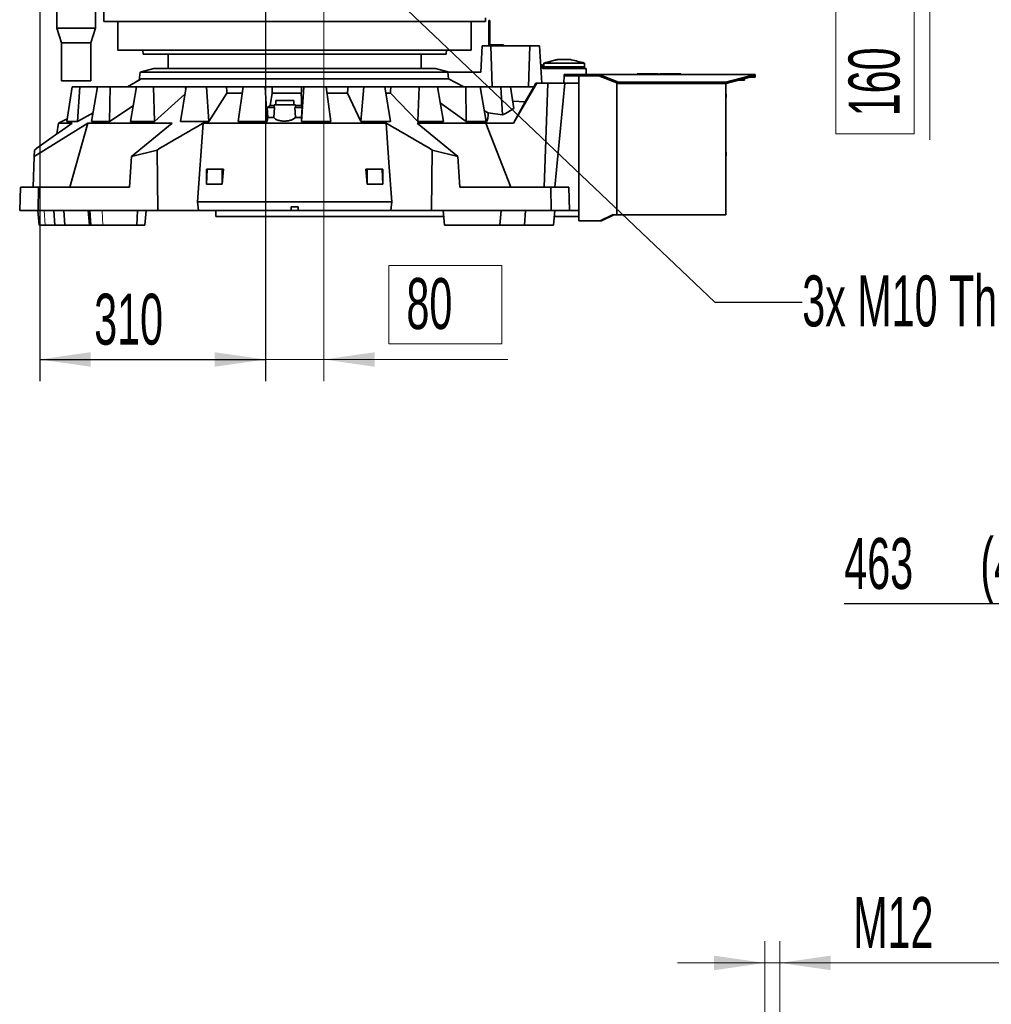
# Model space of a CAD drawing. Header units: millimetres. Extents: x 0 to 12115, y 0 to 8400.
# Tile 12 of 120: x 2062 to 3396, y 1908 to 3260. Entities that reach past the tile are written whole.
import ezdxf

# ---------------------------------------------------------------- set-up
doc = ezdxf.new("R2010")
doc.units = ezdxf.units.MM
doc.header["$LTSCALE"] = 20
doc.layers.add('SVART_TEXT', color=7, linetype='Continuous')
doc.styles.add('SLDTEXTSTYLE0', font='TXT', dxfattribs={"width": 0.605})
doc.dimstyles.new('SLDDIMSTYLE0', dxfattribs={"dimtxt": 70, "dimasz": 70, "dimexe": 0, "dimexo": 0.0625, "dimgap": 17.5, "dimtad": 1, "dimdec": 1, "dimrnd": 1e-09, "dimzin": 12, "dimdsep": 46, "dimtxsty": 'SLDTEXTSTYLE0', "dimsah": 1, "dimcen": 0.09, "dimadec": 0, "dimazin": 3, "dimtfac": 1, "dimtofl": 0, "dimtmove": 0, "dimatfit": 3, "dimfxl": 1, "dimfrac": 2, "dimtolj": 1, "dimtzin": 12, "dimarcsym": 0})
doc.dimstyles.new('SLDDIMSTYLE2', dxfattribs={"dimtxt": 70, "dimasz": 70, "dimexe": 0, "dimexo": 0.0625, "dimgap": -17.5, "dimtad": 1, "dimdec": 1, "dimrnd": 1e-09, "dimzin": 12, "dimdsep": 46, "dimtxsty": 'SLDTEXTSTYLE0', "dimsah": 1, "dimcen": 0.09, "dimadec": 0, "dimazin": 3, "dimtfac": 1, "dimtofl": 0, "dimtmove": 0, "dimatfit": 3, "dimfxl": 1, "dimfrac": 2, "dimtolj": 1, "dimarcsym": 0})
doc.dimstyles.new('SLDDIMSTYLE3', dxfattribs={"dimtxt": 70, "dimasz": 70, "dimexe": 0, "dimexo": 0.0625, "dimgap": 17.5, "dimtad": 0, "dimtih": 1, "dimtoh": 1, "dimdec": 1, "dimrnd": 1e-09, "dimzin": 12, "dimdsep": 46, "dimtxsty": 'SLDTEXTSTYLE0', "dimblk1": 'NONE', "dimsah": 1, "dimcen": 0, "dimadec": 0, "dimazin": 3, "dimtfac": 1, "dimtmove": 0, "dimatfit": 3, "dimldrblk": 'NONE', "dimfxl": 1, "dimfrac": 2, "dimtolj": 1, "dimtzin": 12, "dimarcsym": 0})
doc.dimstyles.new('SLDDIMSTYLE5', dxfattribs={"dimtxt": 70, "dimasz": 70, "dimexe": 0, "dimexo": 0.0625, "dimgap": -17.5, "dimtad": 1, "dimdec": 1, "dimrnd": 1e-09, "dimzin": 12, "dimdsep": 46, "dimtxsty": 'SLDTEXTSTYLE0', "dimsah": 1, "dimcen": 0.09, "dimadec": 0, "dimazin": 3, "dimtfac": 1, "dimtmove": 0, "dimatfit": 0, "dimfxl": 1, "dimfrac": 2, "dimtolj": 1, "dimarcsym": 0})
doc.dimstyles.new('SLDDIMSTYLE9', dxfattribs={"dimtxt": 70, "dimasz": 70, "dimexe": 0, "dimexo": 0.0625, "dimgap": 17.5, "dimtad": 1, "dimdec": 1, "dimlfac": 0.5, "dimrnd": 1e-09, "dimzin": 12, "dimdsep": 46, "dimtxsty": 'SLDTEXTSTYLE0', "dimsah": 1, "dimcen": 0.09, "dimadec": 0, "dimazin": 3, "dimtfac": 1, "dimtmove": 0, "dimatfit": 0, "dimfxl": 1, "dimfrac": 2, "dimtolj": 1, "dimtzin": 12, "dimarcsym": 0})

# ---------------------------------------------------------------- blocks, each defined once
blk = doc.blocks.new('_D_5')
at = {"color": 7, "linetype": 'Continuous', "lineweight": 0}
for p, q in [((2403.7, 3542.7), (3341.7, 3542.7)), ((3311.7, 3542.7), (3311.7, 3382.7)), ((2403.7, 3382.7), (3341.7, 3382.7)), ((3311.7, 3382.7), (3311.7, 3095.6)), ((3182.7, 3103.6), (3182.7, 3312.1)), ((3182.7, 3312.1), (3290.2, 3312.1)), ((3290.2, 3312.1), (3290.2, 3103.6)), ((3290.2, 3103.6), (3182.7, 3103.6))]:
    blk.add_line(p, q, dxfattribs=at)
at = {"color": 7, "linetype": 'Continuous', "lineweight": 18}
for points in [[(3311.7, 3542.7), (3301.7, 3472.7), (3321.7, 3472.7)], [(3311.7, 3382.7), (3321.7, 3452.7), (3301.7, 3452.7)]]:
    blk.add_solid(points, dxfattribs=at)
at = {"color": 7, "linetype": 'Continuous', "lineweight": 18, "insert": (3199.9, 3127.7), "char_height": 70, "attachment_point": 1, "rotation": 90, "style": 'SLDTEXTSTYLE0'}
blk.add_mtext('160', dxfattribs=at)
blk = doc.blocks.new('_D_6')
at = {"layer": 'SVART_TEXT'}
for p, q in [((2089.7, 3754.3), (2089.7, 2763.8)), ((2399.7, 3378.7), (2399.7, 2763.8)), ((2089.7, 2793.8), (2399.7, 2793.8))]:
    blk.add_line(p, q, dxfattribs=at)
for points in [[(2089.7, 2793.8), (2159.7, 2783.8), (2159.7, 2803.8)], [(2399.7, 2793.8), (2329.7, 2803.8), (2329.7, 2783.8)]]:
    blk.add_solid(points, dxfattribs=at)
at = {"layer": 'SVART_TEXT', "insert": (2164.5, 2884.1), "char_height": 70, "attachment_point": 1, "style": 'SLDTEXTSTYLE0'}
blk.add_mtext('310', dxfattribs=at)
blk = doc.blocks.new('_D_7')
at = {"layer": 'SVART_TEXT'}
for p, q in [((2476.4, 3385.8), (2482.9, 3379.6)), ((2482.9, 3379.6), (3016.4, 2872.7)), ((3016.4, 2872.7), (3136.4, 2872.7))]:
    blk.add_line(p, q, dxfattribs=at)
blk.add_solid([(2482.9, 3379.6), (2526.8, 3324.1), (2540.6, 3338.6)], dxfattribs=at)
at = {"layer": 'SVART_TEXT', "insert": (3136.4, 2909.2), "char_height": 70, "attachment_point": 1, "style": 'SLDTEXTSTYLE0'}
blk.add_mtext('3x M10 Through', dxfattribs=at)
blk = doc.blocks.new('_None')
blk = doc.blocks.new('_D_9')
at = {"color": 7, "linetype": 'Continuous', "lineweight": 0}
for p, q in [((2399.7, 3378.7), (2399.7, 2763.8)), ((2479.7, 3378.7), (2479.7, 2763.8)), ((2569, 2815.3), (2569, 2922.7)), ((2569, 2922.7), (2724.1, 2922.7)), ((2724.1, 2922.7), (2724.1, 2815.3)), ((2724.1, 2815.3), (2569, 2815.3)), ((2399.7, 2793.8), (2279.7, 2793.8)), ((2399.7, 2793.8), (2479.7, 2793.8)), ((2479.7, 2793.8), (2732.1, 2793.8))]:
    blk.add_line(p, q, dxfattribs=at)
at = {"color": 7, "linetype": 'Continuous', "lineweight": 18}
for points in [[(2399.7, 2793.8), (2329.7, 2803.8), (2329.7, 2783.8)], [(2479.7, 2793.8), (2549.7, 2783.8), (2549.7, 2803.8)]]:
    blk.add_solid(points, dxfattribs=at)
at = {"color": 7, "linetype": 'Continuous', "lineweight": 18, "insert": (2593.1, 2905.6), "char_height": 70, "attachment_point": 1, "style": 'SLDTEXTSTYLE0'}
blk.add_mtext('80', dxfattribs=at)
blk = doc.blocks.new('SW_SYMBOL_HOLE_DEPTH')
at = {"layer": 'SVART_TEXT', "color": 0}
for p, q in [((0, 17500), (16000, 17500)), ((8000, 17500), (8000, 1500)), ((2000, 11100), (8000, 1500)), ((14000, 11100), (8000, 1500))]:
    blk.add_line(p, q, dxfattribs=at)
blk = doc.blocks.new('_D_12')
at = {"layer": 'SVART_TEXT'}
for p, q in [((4112.4, 3571.3), (4112.4, 2428.3)), ((4575.4, 2944.6), (4575.4, 2428.3)), ((4112.4, 2458.3), (3194.1, 2458.3)), ((4112.4, 2458.3), (4575.4, 2458.3))]:
    blk.add_line(p, q, dxfattribs=at)
for points in [[(4112.4, 2458.3), (4182.4, 2448.3), (4182.4, 2468.3)], [(4575.4, 2458.3), (4505.4, 2468.3), (4505.4, 2448.3)]]:
    blk.add_solid(points, dxfattribs=at)
at = {"layer": 'SVART_TEXT', "xscale": 0.004511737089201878, "yscale": 0.004511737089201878, "zscale": 0.004511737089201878}
blk.add_blockref('SW_SYMBOL_HOLE_DEPTH', (3728.7, 2468.4), dxfattribs=at)
at = {"layer": 'SVART_TEXT', "char_height": 70, "attachment_point": 1, "style": 'SLDTEXTSTYLE0'}
for s, insert in [('(4x M12', (3380.8, 2548.7)), ('20)', (3825.4, 2548.7)), ('463', (3194.1, 2548.7))]:
    blk.add_mtext(s, dxfattribs=dict(at, insert=insert))
blk = doc.blocks.new('_D_85')
at = {"color": 7, "linetype": 'Continuous', "lineweight": 0}
for p, q in [((3085.2, 1664.2), (3085.2, 1995.2)), ((3105.6, 1664.2), (3105.6, 1995.2)), ((3085.2, 1965.2), (2965.2, 1965.2)), ((3105.6, 1965.2), (3085.2, 1965.2)), ((3105.6, 1965.2), (3623.7, 1965.2))]:
    blk.add_line(p, q, dxfattribs=at)
at = {"color": 7, "linetype": 'Continuous', "lineweight": 18}
for points in [[(3085.2, 1965.2), (3015.2, 1975.2), (3015.2, 1955.2)], [(3105.6, 1965.2), (3175.6, 1955.2), (3175.6, 1975.2)]]:
    blk.add_solid(points, dxfattribs=at)
at = {"color": 7, "linetype": 'Continuous', "lineweight": 18, "xscale": 0.004511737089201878, "yscale": 0.004511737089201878, "zscale": 0.004511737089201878, "rotation": 359.9999999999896}
blk.add_blockref('SW_SYMBOL_HOLE_DEPTH', (3420.1, 1975.3), dxfattribs=at)
at = {"color": 7, "linetype": 'Continuous', "lineweight": 18, "char_height": 70, "attachment_point": 1, "style": 'SLDTEXTSTYLE0'}
for s, insert in [('M12', (3206.3, 2055.6)), ('20', (3516.8, 2055.6))]:
    blk.add_mtext(s, dxfattribs=dict(at, insert=insert))

msp = doc.modelspace()

# ---------------------------------------------------------------- linework, layer by layer
at = {"color": 7, "linetype": 'Continuous', "lineweight": 35}
for p, q in [((2113.160142, 3343.714297), (2113.160142, 3248.514297)), ((2166.160142, 3248.514297), (2166.160142, 3343.714297)), ((2177.660142, 3343.714297), (2177.660142, 3257.714297)), ((2701.660142, 3257.714297), (2701.660142, 3262.714297)), ((2706.160142, 3259.314297), (2707.660142, 3259.314297)), ((2706.160142, 3256.814297), (2706.160142, 3259.314297)), ((2707.660142, 3259.314297), (2707.660142, 3256.814297)), ((2113.160142, 3248.514297), (2119.660142, 3228.514297)), ((2139.660142, 3248.514297), (2113.160142, 3248.514297)), ((2166.160142, 3248.514297), (2139.660142, 3248.514297)), ((2159.660142, 3228.514297), (2166.160142, 3248.514297)), ((2439.660142, 3257.714297), (2177.660142, 3257.714297)), ((2197.160142, 3257.714297), (2197.160142, 3218.714297)), ((2701.660142, 3257.714297), (2439.660142, 3257.714297)), ((2682.160142, 3218.714297), (2682.160142, 3257.714297)), ((2707.660142, 3256.814297), (2706.160142, 3256.814297)), ((2706.160142, 3224.314297), (2706.160142, 3256.814297)), ((2707.660142, 3225.814297), (2707.660142, 3256.814297)), ((2119.660142, 3228.514297), (2119.660142, 3176.514297)), ((2139.660142, 3228.514297), (2119.660142, 3228.514297)), ((2159.660142, 3228.514297), (2139.660142, 3228.514297)), ((2159.660142, 3176.514297), (2159.660142, 3228.514297)), ((2439.660142, 3218.714297), (2197.160142, 3218.714297)), ((2231.429049, 3218.714297), (2231.660142, 3213.214297)), ((2682.160142, 3218.714297), (2439.660142, 3218.714297)), ((2647.660142, 3213.214297), (2647.891234, 3218.714297)), ((2695.135396, 3188.314297), (2697.257183, 3224.314297)), ((2708.98438, 3224.314297), (2697.257183, 3224.314297)), ((2722.160142, 3225.814297), (2707.660142, 3225.814297)), ((2762.597922, 3224.314297), (2708.98438, 3224.314297)), ((2710.599504, 3168.314297), (2708.98438, 3224.314297)), ((2722.160142, 3224.314297), (2722.160142, 3225.814297)), ((2722.160142, 3225.814297), (2726.160142, 3225.814297)), ((2726.160142, 3225.814297), (2726.160142, 3224.314297)), ((2760.604348, 3168.314297), (2762.597922, 3224.314297)), ((2775.597922, 3224.314297), (2762.597922, 3224.314297)), ((2779.03202, 3173.314297), (2775.597922, 3224.314297)), ((2439.660142, 3213.214297), (2231.660142, 3213.214297)), ((2266.160142, 3213.214297), (2266.160142, 3193.314297)), ((2647.660142, 3213.214297), (2439.660142, 3213.214297)), ((2613.160142, 3193.314297), (2613.160142, 3213.214297)), ((2800.160142, 3205.814297), (2781.660142, 3200.814297)), ((2800.412778, 3205.814297), (2801.759871, 3205.814297)), ((2807.483846, 3205.814297), (2801.759871, 3205.814297)), ((2807.483846, 3205.814297), (2811.836438, 3205.814297)), ((2811.836438, 3205.814297), (2817.560412, 3205.814297)), ((2818.907506, 3205.814297), (2817.560412, 3205.814297)), ((2246.430219, 3193.314297), (2227.660142, 3188.314297)), ((2632.890065, 3193.314297), (2246.430219, 3193.314297)), ((2651.660142, 3188.314297), (2632.890065, 3193.314297)), ((2777.348639, 3198.314297), (2779.660142, 3198.314297)), ((2779.660142, 3198.314297), (2779.660142, 3193.314297)), ((2779.660142, 3193.314297), (2839.660142, 3193.314297)), ((2781.660142, 3195.814297), (2781.660142, 3200.814297)), ((2781.660142, 3200.814297), (2837.660142, 3200.814297)), ((2781.660142, 3195.814297), (2837.660142, 3195.814297)), ((2781.794116, 3195.314297), (2781.660142, 3195.814297)), ((2837.660142, 3195.314297), (2781.660142, 3195.314297)), ((2781.660142, 3193.314297), (2781.660142, 3195.314297)), ((2837.526167, 3195.314297), (2837.660142, 3195.814297)), ((2837.660142, 3195.814297), (2837.660142, 3200.814297)), ((2837.660142, 3193.314297), (2837.660142, 3195.314297)), ((2839.660142, 3193.314297), (2839.660142, 3185.314297)), ((2229.102763, 3178.936185), (2210.348496, 3168.324675)), ((2210.348496, 3168.324675), (2226.314976, 3177.358804)), ((2227.660142, 3188.314297), (2226.314976, 3177.358804)), ((2227.660142, 3188.314297), (2649.695301, 3188.314297)), ((2229.102755, 3178.936181), (2650.762654, 3178.936181)), ((2649.695301, 3188.314297), (2650.762654, 3178.936181)), ((2649.695301, 3188.314297), (2695.135396, 3188.314297)), ((2650.762654, 3178.936181), (2671.675919, 3168.314297)), ((2809.660142, 3183.314297), (2809.136064, 3173.314297)), ((2809.658822, 3185.314297), (2809.658822, 3183.314297)), ((2809.658822, 3185.314297), (2819.658822, 3185.314297)), ((2809.658822, 3183.314297), (2819.658822, 3183.314297)), ((2819.658822, 3185.314297), (2819.658822, 3183.314297)), ((2819.658822, 3185.314297), (2856.658822, 3185.314297)), ((2819.658822, 3183.314297), (2856.658822, 3183.314297)), ((2829.660142, 3183.314297), (2829.660142, 2984.314297)), ((2856.658822, 3185.314297), (2856.658822, 3183.314297)), ((2856.658822, 3183.314297), (2857.148047, 3183.126912)), ((2857.148047, 3184.939528), (2856.903434, 3185.314297)), ((3071.658822, 3185.314297), (2856.903434, 3185.314297)), ((2857.148047, 3183.126912), (2857.148047, 3184.939528)), ((2857.148047, 3184.939528), (2884.243269, 3174.561456)), ((2857.148047, 3183.126912), (2884.243269, 3172.74884)), ((2909.825142, 3185.814297), (2909.825142, 3185.314297)), ((2909.825142, 3185.814297), (2938.917642, 3185.814297)), ((2938.917642, 3185.814297), (2938.917642, 3185.314297)), ((2940.402642, 3185.814297), (2940.402642, 3185.314297)), ((2940.402642, 3185.814297), (2969.495142, 3185.814297)), ((2969.495142, 3185.814297), (2969.495142, 3185.314297)), ((2969.495142, 3185.814297), (2969.786798, 3185.814297)), ((2969.786798, 3185.314297), (2969.786798, 3185.814297)), ((3031.658822, 3174.561456), (3071.658822, 3185.126912)), ((3031.658822, 3172.74884), (3071.658822, 3183.314297)), ((3057.183822, 3177.234297), (3048.640413, 3177.234297)), ((3057.183822, 3177.234297), (3057.183822, 3179.490922)), ((3064.086976, 3181.314297), (3071.658822, 3181.314297)), ((3071.658822, 3185.314297), (3071.658822, 3185.126912)), ((3071.658822, 3185.126912), (3071.658822, 3183.314297)), ((3071.658822, 3183.314297), (3071.658822, 3181.314297)), ((2139.660142, 3176.514297), (2119.660142, 3176.514297)), ((2126.757428, 3120.505923), (2134.05376, 3168.314297)), ((2134.05376, 3168.314297), (2144.555831, 3168.314297)), ((2159.660142, 3176.514297), (2139.660142, 3176.514297)), ((2141.461197, 3120.505923), (2144.555831, 3168.314297)), ((2144.555831, 3168.314297), (2169.027239, 3168.314297)), ((2160.975038, 3120.505923), (2169.027239, 3168.314297)), ((2169.027239, 3168.314297), (2186.639478, 3168.314297)), ((2185.633631, 3120.505923), (2186.639478, 3168.314297)), ((2186.639478, 3168.314297), (2222.443903, 3168.314297)), ((2210.32787, 3168.314297), (2210.348495, 3168.324675)), ((2214.184578, 3120.505923), (2222.443903, 3168.314297)), ((2222.443903, 3168.314297), (2245.966066, 3168.314297)), ((2247.117552, 3120.505923), (2245.966066, 3168.314297)), ((2245.966066, 3168.314297), (2289.827597, 3168.314297)), ((2282.759905, 3120.505923), (2290.663495, 3168.314297)), ((2289.827597, 3168.314297), (2290.642288, 3168.314297)), ((2290.663495, 3168.314297), (2318.492584, 3168.314297)), ((2321.722932, 3120.505923), (2318.492584, 3168.314297)), ((2318.492584, 3168.314297), (2345.93067, 3168.314297)), ((2345.93067, 3168.314297), (2368.995255, 3168.314297)), ((2362.027723, 3120.505923), (2369.036963, 3168.314297)), ((2369.036963, 3168.314297), (2399.276472, 3168.314297)), ((2401.85419, 3120.505923), (2399.276472, 3168.314297)), ((2399.276472, 3168.314297), (2408.421251, 3168.314297)), ((2408.421251, 3168.314297), (2449.378391, 3168.314297)), ((2449.11256, 3120.505923), (2452.223283, 3168.314297)), ((2449.378391, 3168.314297), (2452.223283, 3168.314297)), ((2452.223283, 3168.314297), (2482.81244, 3168.314297)), ((2489.413413, 3120.505923), (2482.81244, 3168.314297)), ((2482.81244, 3168.314297), (2513.065098, 3168.314297)), ((2513.065098, 3168.314297), (2534.553446, 3168.314297)), ((2530.672412, 3120.505923), (2534.553446, 3168.314297)), ((2534.553446, 3168.314297), (2563.40765, 3168.314297)), ((2571.070685, 3120.505923), (2563.40765, 3168.314297)), ((2563.481883, 3168.314297), (2571.749378, 3168.314297)), ((2571.749378, 3168.314297), (2610.416787, 3168.314297)), ((2608.556426, 3120.505923), (2610.416787, 3168.314297)), ((2610.416787, 3168.314297), (2635.569671, 3168.314297)), ((2643.772546, 3120.505923), (2635.569671, 3168.314297)), ((2635.569671, 3168.314297), (2674.643345, 3168.314297)), ((2674.930437, 3120.505923), (2674.643345, 3168.314297)), ((2674.643345, 3168.314297), (2694.380783, 3168.314297)), ((2702.564483, 3120.505923), (2694.380783, 3168.314297)), ((2694.380783, 3168.314297), (2722.856186, 3168.314297)), ((2724.821036, 3129.557085), (2722.856186, 3168.314297)), ((2722.856186, 3168.314297), (2735.833103, 3168.314297)), ((2740.573359, 3138.593632), (2735.833103, 3168.314297)), ((2735.833103, 3168.314297), (2768.160142, 3168.314297)), ((2771.910817, 3173.314297), (2740.189687, 3118.314297)), ((2768.160142, 3168.314297), (2756.245078, 3147.554358)), ((2767.947759, 3168.314297), (2770.832734, 3173.314297)), ((2770.832734, 3173.314297), (2771.910817, 3173.314297)), ((2771.910817, 3173.314297), (2787.153286, 3173.314297)), ((2787.153286, 3173.314297), (2781.971111, 3030.314297)), ((2787.153286, 3173.314297), (2810.696858, 3173.314297)), ((2810.696858, 3173.314297), (2796.74839, 3030.314297)), ((2810.696858, 3173.314297), (2829.660142, 3173.314297)), ((2881.793655, 3173.687097), (2881.793655, 2992.314297)), ((2884.243269, 3174.561456), (2884.243269, 3172.74884)), ((2884.243269, 3174.561456), (3031.658822, 3174.561456)), ((2884.243269, 3172.74884), (3031.658822, 3172.74884)), ((3031.658822, 3174.561456), (3031.658822, 3172.74884)), ((3031.658822, 3172.74884), (3031.658822, 2992.314297)), ((2247.117552, 3120.505923), (2288.961108, 3158.016652)), ((2321.722932, 3120.505923), (2346.774624, 3159.326631)), ((2346.774624, 3159.326631), (2367.689544, 3159.326631)), ((2405.936422, 3142.730235), (2408.985363, 3159.326631)), ((2408.985363, 3159.326631), (2448.768858, 3159.326631)), ((2484.08423, 3159.326631), (2512.150139, 3159.326631)), ((2512.150139, 3159.326631), (2530.672412, 3120.505923)), ((2564.920803, 3159.326631), (2571.066113, 3159.326631)), ((2571.066113, 3159.326631), (2608.556426, 3120.505923)), ((3031.758822, 3158.314297), (3031.658822, 3158.314297)), ((3031.758822, 3153.314297), (3031.658822, 3153.314297)), ((3031.758822, 3153.314297), (3031.758822, 3158.314297)), ((2185.633631, 3120.505923), (2217.873974, 3141.861667)), ((2402.136261, 3139.983652), (2405.936422, 3142.730235)), ((2411.133469, 3126.114677), (2411.894044, 3139.893114)), ((2411.722699, 3143.314297), (2411.451664, 3140.216355)), ((2440.597585, 3143.314297), (2411.722699, 3143.314297)), ((2413.660142, 3149.314297), (2413.660142, 3143.314297)), ((2413.660142, 3149.314297), (2426.160142, 3149.314297)), ((2426.160142, 3149.314297), (2438.660142, 3149.314297)), ((2438.660142, 3143.314297), (2438.660142, 3149.314297)), ((2440.053643, 3139.783979), (2440.6633, 3126.114677)), ((2440.86862, 3140.216355), (2440.597585, 3143.314297)), ((2448.917641, 3142.531105), (2449.953427, 3139.798932)), ((2449.06294, 3126.114677), (2449.953427, 3139.798932)), ((2639.379566, 3146.109293), (2674.930437, 3120.505923)), ((2739.002581, 3148.442165), (2756.245078, 3147.554358)), ((2756.245078, 3147.554358), (2740.189687, 3118.314297)), ((2115.390791, 3118.314297), (2127.341256, 3124.331389)), ((2141.461197, 3120.505923), (2162.988247, 3132.45896)), ((2401.85419, 3120.505923), (2402.884371, 3126.114677)), ((2402.884371, 3126.114677), (2411.133469, 3126.114677)), ((2440.6633, 3126.114677), (2449.06294, 3126.114677)), ((2449.06294, 3126.114677), (2449.11256, 3120.505923)), ((2700.049097, 3135.200563), (2705.148992, 3132.230085)), ((2724.821036, 3129.557085), (2705.148992, 3132.230085)), ((2155.573636, 3118.314297), (2082.030381, 3072.514691)), ((2113.282677, 3103.5217), (2115.390791, 3118.314297)), ((2115.390791, 3118.314297), (2134.347403, 3118.314297)), ((2141.461197, 3120.505923), (2126.757428, 3120.505923)), ((2155.573636, 3118.314297), (2131.22557, 3030.314297)), ((2155.573636, 3118.314297), (2271.583754, 3118.314297)), ((2160.975038, 3120.505923), (2185.633631, 3120.505923)), ((2214.184578, 3120.505923), (2247.117552, 3120.505923)), ((2215.783244, 3072.531705), (2271.583754, 3118.314297)), ((2282.759905, 3120.505923), (2321.722932, 3120.505923)), ((2314.138849, 3118.314297), (2306.261573, 3010.314297)), ((2314.138849, 3118.314297), (2565.181435, 3118.314297)), ((2362.027723, 3120.505923), (2401.85419, 3120.505923)), ((2449.11256, 3120.505923), (2489.413413, 3120.505923)), ((2571.070685, 3120.505923), (2530.672412, 3120.505923)), ((2607.736529, 3118.314297), (2702.101151, 3118.314297)), ((2607.736529, 3118.314297), (2663.53704, 3072.531705)), ((2608.556426, 3120.505923), (2643.772546, 3120.505923)), ((2674.930437, 3120.505923), (2702.564483, 3120.505923)), ((2702.101151, 3118.314297), (2736.158053, 3030.314297)), ((2702.101151, 3118.314297), (2740.189687, 3118.314297)), ((2082.030381, 3072.514691), (2080.556711, 3030.314297)), ((2082.030381, 3072.514691), (2082.340029, 3081.381839)), ((2215.783244, 3072.531705), (2212.877164, 3030.314297)), ((2250.793469, 3081.382863), (2215.783244, 3072.531705)), ((2251.80648, 2998.314297), (2250.793469, 3081.382863)), ((2628.526814, 3081.382863), (2627.513803, 2998.314297)), ((2663.53704, 3072.531705), (2628.526814, 3081.382863)), ((2663.53704, 3072.531705), (2666.443119, 3030.314297)), ((3031.758822, 3078.378399), (3031.658822, 3078.378399)), ((3031.758822, 3078.314297), (3031.658822, 3078.314297)), ((3031.758822, 3073.314297), (3031.658822, 3073.314297)), ((3031.758822, 3073.250194), (3031.658822, 3073.250194)), ((3031.758822, 3073.314297), (3031.758822, 3078.314297)), ((2318.607962, 3055.314297), (2319.558369, 3055.314297)), ((2318.763225, 3034.360764), (2319.558369, 3055.314297)), ((2319.558369, 3055.314297), (2339.948414, 3055.314297)), ((2340.041634, 3034.360764), (2339.948414, 3055.314297)), ((2339.948414, 3055.314297), (2341.888436, 3055.314297)), ((2537.431848, 3055.314297), (2539.37187, 3055.314297)), ((2539.27865, 3034.360764), (2539.37187, 3055.314297)), ((2539.37187, 3055.314297), (2559.761914, 3055.314297)), ((2560.557058, 3034.360764), (2559.761914, 3055.314297)), ((2559.761914, 3055.314297), (2560.712321, 3055.314297)), ((2062.241093, 2998.314297), (2063.358557, 3030.314297)), ((2063.358557, 3030.314297), (2087.949435, 3030.314297)), ((2087.949435, 3030.314297), (2087.486566, 2998.314297)), ((2087.949435, 3030.314297), (2212.877164, 3030.314297)), ((2340.041634, 3034.360764), (2318.763225, 3034.360764)), ((2560.557058, 3034.360764), (2539.27865, 3034.360764)), ((2666.443119, 3030.314297), (2791.370849, 3030.314297)), ((2791.370849, 3030.314297), (2815.961726, 3030.314297)), ((2791.833718, 2998.314297), (2791.370849, 3030.314297)), ((2815.961726, 3030.314297), (2817.079191, 2998.314297)), ((2306.261573, 3010.314297), (2307.639318, 2998.314297)), ((2306.261573, 3010.314297), (2573.05871, 3010.314297)), ((2434.660142, 3003.314297), (2444.660142, 3003.314297)), ((2434.660142, 2998.314297), (2434.660142, 3003.314297)), ((2444.660142, 2998.314297), (2444.660142, 3003.314297)), ((2573.05871, 3010.314297), (2571.680966, 2998.314297)), ((2087.486566, 2998.314297), (2062.241093, 2998.314297)), ((2087.017775, 2998.314297), (2088.767548, 2978.314297)), ((2251.80648, 2998.314297), (2087.486566, 2998.314297)), ((2110.309402, 2978.314297), (2109.288763, 2998.314297)), ((2124.252417, 2978.314297), (2122.596575, 2998.314297)), ((2156.405797, 2998.314297), (2158.15557, 2978.314297)), ((2158.602109, 2998.314297), (2160.103189, 2978.314297)), ((2223.025628, 2978.314297), (2224.137699, 2998.314297)), ((2234.15557, 2978.314297), (2235.905344, 2998.314297)), ((2307.639318, 2998.314297), (2251.80648, 2998.314297)), ((2307.639318, 2998.314297), (2434.660142, 2998.314297)), ((2331.658822, 2998.314297), (2331.658822, 2990.214297)), ((2644.123598, 2990.214297), (2331.658822, 2990.214297)), ((2444.660142, 2998.314297), (2434.660142, 2998.314297)), ((2444.660142, 2998.314297), (2571.680966, 2998.314297)), ((2571.680966, 2998.314297), (2627.513803, 2998.314297)), ((2627.513803, 2998.314297), (2791.833718, 2998.314297)), ((2643.41494, 2998.314297), (2645.164713, 2978.314297)), ((2721.164713, 2978.314297), (2722.914487, 2998.314297)), ((2756.723709, 2998.314297), (2755.067866, 2978.314297)), ((2791.833718, 2998.314297), (2817.079191, 2998.314297)), ((2795.001478, 2978.314297), (2796.751251, 2998.314297)), ((2829.660142, 2990.214297), (2796.042593, 2990.214297)), ((2829.660142, 2998.314297), (2817.079191, 2998.314297)), ((2858.823093, 2984.314297), (2875.793655, 2992.314297)), ((2860.944413, 2984.314297), (2877.914976, 2992.314297)), ((2881.793655, 2992.314297), (2875.793655, 2992.314297)), ((3031.658822, 2992.314297), (2881.793655, 2992.314297)), ((2088.767548, 2978.314297), (2097.043814, 2978.314297)), ((2097.043814, 2978.314297), (2110.309402, 2978.314297)), ((2124.252417, 2978.314297), (2110.309402, 2978.314297)), ((2158.204798, 2978.314297), (2124.252417, 2978.314297)), ((2160.103189, 2978.314297), (2158.15557, 2978.314297)), ((2160.103189, 2978.314297), (2176.528897, 2978.314297)), ((2176.528897, 2978.314297), (2223.025628, 2978.314297)), ((2234.15557, 2978.314297), (2223.025628, 2978.314297)), ((2721.164713, 2978.314297), (2645.164713, 2978.314297)), ((2755.067866, 2978.314297), (2721.115486, 2978.314297)), ((2795.001478, 2978.314297), (2755.067866, 2978.314297)), ((2831.417501, 2984.314297), (2829.660142, 2984.314297)), ((2831.417501, 2984.314297), (2858.823093, 2984.314297)), ((2858.823093, 2984.314297), (2860.944413, 2984.314297))]:
    msp.add_line(p, q, dxfattribs=at)
at = {"color": 8, "linetype": 'Continuous', "lineweight": 18}
for p, q in [((2097.043814, 2978.314297), (2095.65608, 2998.314297)), ((2176.528897, 2978.314297), (2175.46311, 2998.314297)), ((2223.025628, 2978.314297), (2223.993809, 2998.314297))]:
    msp.add_line(p, q, dxfattribs=at)
at = {"color": 7, "linetype": 'Continuous', "lineweight": 35, "flags": 128}
for points in [[(2448.768858, 3159.326631), (2448.843376, 3150.916805), (2448.917641, 3142.531105)], [(2402.136261, 3139.983652), (2402.517449, 3132.916086), (2402.884371, 3126.114677)], [(2573.05871, 3010.314297), (2569.118465, 3064.377634), (2565.181435, 3118.314297)], [(2318.763225, 3034.360764), (2318.685906, 3044.837617), (2318.607962, 3055.314297)], [(2341.888436, 3055.314297), (2340.964403, 3044.837617), (2340.041634, 3034.360764)], [(2539.27865, 3034.360764), (2538.355881, 3044.837617), (2537.431848, 3055.314297)], [(2560.712321, 3055.314297), (2560.634377, 3044.837617), (2560.557058, 3034.360764)]]:
    msp.add_lwpolyline(points, dxfattribs=at)
at = {"color": 7, "linetype": 'Continuous', "lineweight": 35}
for centre, major_axis, ratio, start_param, end_param in [((2542.497037, 2116.131891), (-242.01107, 2465.072881), 0.066571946, 1.1232793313, 1.1248975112), ((2559.232344, 2116.131891), (-280.628617, 2465.09801), 0.0415074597, 1.1250898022, 1.1291176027), ((2859.548392, -2884.762086), (-560.268764, 8076.516602), 0.0058143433, 0.7231376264, 0.7248169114), ((2016.714136, -2884.762086), (564.331541, 8076.517195), 0.0018086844, 5.5580914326, 5.5597707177), ((2316.279439, 2116.131891), (289.372202, 2465.107612), 0.0324803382, 5.1531552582, 5.1571830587), ((2330.399081, 2116.131891), (256.871735, 2465.079545), 0.0586172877, 5.155450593, 5.1594783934), ((2439.660142, 3166.871878), (309.59849, 0), 0.0874937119, 4.590888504, 4.6225841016), ((2439.660142, 3163.48342), (235.951846, 0), 0.0888675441, 4.5689715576, 4.5934642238), ((2426.160142, 3140.206505), (14.708909, 0), 0.0874912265, 3.1339383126, 3.3875895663), ((2426.160142, 3140.206505), (14.708909, 0), 0.0874912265, 5.9486520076, 6.2908396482), ((2439.660142, 3166.871878), (309.59849, 0), 0.0874937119, 4.7136599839, 4.7456423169), ((2439.660142, 3163.48342), (235.951846, 0), 0.0888675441, 4.7166583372, 4.7516337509), ((2439.660142, 3165.859754), (320.151252, 0), 0.2494449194, 5.8112866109, 5.9347542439), ((2439.660142, 3130.06461), (265.595367, 0), 0.2879135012, 6.1289119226, 6.3115076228)]:
    msp.add_ellipse(centre, major_axis=major_axis, ratio=ratio, start_param=start_param, end_param=end_param, dxfattribs=at)
for points, knots in [([(2781.660142, 3200.814297), (2784.71669, 3201.589902), (2790.829817, 3203.141119), (2797.522074, 3204.875289), (2801.175005, 3205.684703), (2801.759871, 3205.814297)], [0, 0, 0, 0, 0.4564872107, 0.9129788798, 1, 1, 1, 1]), ([(2837.660142, 3200.814297), (2834.603593, 3201.589902), (2828.490466, 3203.141119), (2821.798209, 3204.875289), (2818.145278, 3205.684703), (2817.560412, 3205.814297)], [0, 0, 0, 0, 0.4564872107, 0.9129788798, 1, 1, 1, 1]), ([(2856.658822, 3185.314297), (2856.700496, 3185.314297), (2856.783406, 3185.314297), (2856.863566, 3185.314297), (2856.903434, 3185.314297)], [0, 0, 0, 0, 0.5026451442, 1, 1, 1, 1]), ([(2411.133469, 3126.114677), (2411.426759, 3125.725677), (2412.020798, 3124.937782), (2413.463557, 3123.851273), (2415.354528, 3122.862406), (2417.613206, 3122.075775), (2420.122264, 3121.509936), (2422.720604, 3121.176057), (2425.3458, 3121.068), (2427.88765, 3121.160967), (2430.280321, 3121.428414), (2432.569379, 3121.866382), (2434.685591, 3122.458337), (2436.613789, 3123.200987), (2438.276737, 3124.07114), (2439.675708, 3125.04566), (2440.331835, 3125.755884), (2440.6633, 3126.114677)], [0, 0, 0, 0, 0.0705995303, 0.1429945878, 0.2180525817, 0.2958084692, 0.3630397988, 0.4326290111, 0.4999186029, 0.5601606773, 0.6222157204, 0.6824410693, 0.7442911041, 0.8070048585, 0.8712542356, 0.9349597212, 1, 1, 1, 1]), ([(2082.340029, 3081.381839), (2090.985544, 3087.624159), (2108.277141, 3100.109207), (2125.657126, 3112.245801), (2134.347403, 3118.314297)], [0, 0, 0, 0, 0.4999836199, 1, 1, 1, 1]), ([(2314.138849, 3118.314297), (2303.54886, 3112.246982), (2282.368015, 3100.111856), (2261.318605, 3087.626031), (2250.793469, 3081.382863)], [0, 0, 0, 0, 0.4999795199, 1, 1, 1, 1]), ([(2628.526814, 3081.382863), (2618.002459, 3087.62557), (2596.953051, 3100.111397), (2575.772208, 3112.24653), (2565.181435, 3118.314297)], [0, 0, 0, 0, 0.499983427, 1, 1, 1, 1])]:
    msp.add_open_spline(points, degree=3, knots=knots, dxfattribs=at)

# ---------------------------------------------------------------- dimensions: what is measured, and where the dimension line sits
at = {"color": 7, "linetype": 'Continuous', "lineweight": 18}
dim = msp.add_linear_dim(base=(3311.658822, 3382.714297), p1=(2399.660142, 3542.714297), p2=(2399.660142, 3382.714297), angle=90, dimstyle='SLDDIMSTYLE2', dxfattribs=at)
dim.commit()
dim.dimension.update_dxf_attribs({"geometry": '_D_5', "text_midpoint": (3311.658822, 3207.872301), "dimtype": 160})
dim = msp.add_linear_dim(base=(2479.660142, 2793.830359), p1=(2399.660142, 3382.714297), p2=(2479.660142, 3382.714297), dimstyle='SLDDIMSTYLE5', dxfattribs=at)
dim.commit()
dim.dimension.update_dxf_attribs({"geometry": '_D_9', "text_midpoint": (2646.526098, 2793.830359), "dimtype": 160})
dim = msp.add_linear_dim(base=(3085.153079, 1965.172598), p1=(3105.553079, 1660.244446), p2=(3085.153079, 1660.244446), text='M12 {\\fGDT;x}20', dimstyle='SLDDIMSTYLE9', dxfattribs=at)
dim.commit()
dim.dimension.update_dxf_attribs({"geometry": '_D_85', "text_midpoint": (3414.99307, 1965.172598), "dimtype": 160})
at = {"layer": 'SVART_TEXT'}
dim = msp.add_linear_dim(base=(2399.660142, 2793.830359), p1=(2089.660142, 3758.314297), p2=(2399.660142, 3382.714297), dimstyle='SLDDIMSTYLE0', dxfattribs=at)
dim.commit()
dim.dimension.update_dxf_attribs({"geometry": '_D_6', "text_midpoint": (2244.660142, 2793.830359), "dimtype": 160})
dim = msp.add_linear_dim(base=(4575.448661, 2458.314297), p1=(4112.448661, 3575.324297), p2=(4575.448661, 2948.586753), text='<> (4x M12{\\fGDT;x}20)', dimstyle='SLDDIMSTYLE0', dxfattribs=at)
dim.commit()
dim.dimension.update_dxf_attribs({"geometry": '_D_12', "text_midpoint": (3579.212707, 2458.314297), "dimtype": 160})
dim = msp.add_diameter_dim_2p(p1=(2476.397948, 3385.813989), p2=(2482.922336, 3379.614604), text='3x M10 Through', dimstyle='SLDDIMSTYLE3', override={"dimpost": '<>'}, dxfattribs=at)
dim.commit()
dim.dimension.update_dxf_attribs({"geometry": '_D_7', "text_midpoint": (3486.481392, 2872.726389), "dimtype": 163})

doc.saveas('drawing.dxf')
